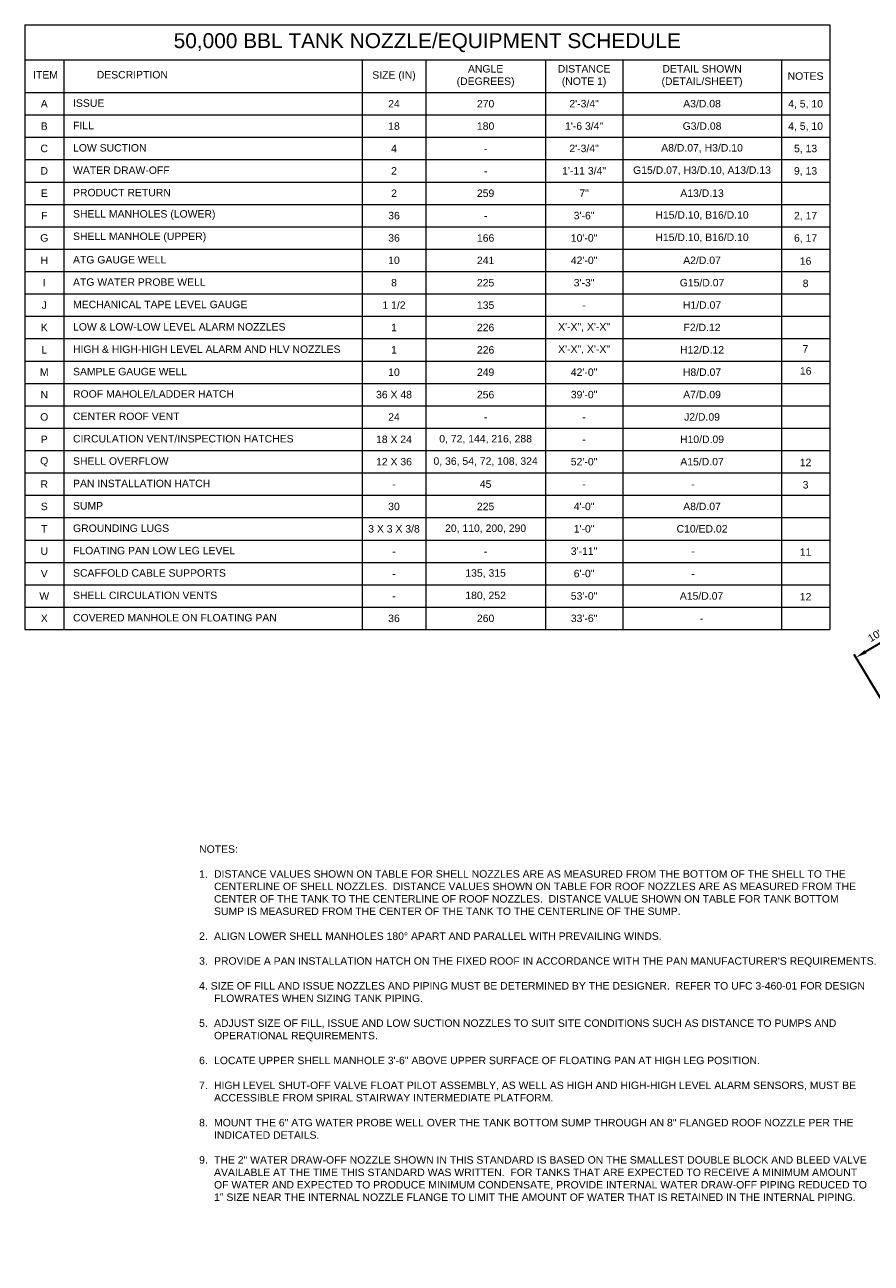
# Model space of a CAD drawing. Header units: inches. Extents: x -1043 to 1763, y -1069 to 972.
# Tile 1 of 3: x -1043 to 318, y -1024 to 969. Entities that reach past the tile are written whole.
import ezdxf

# ---------------------------------------------------------------- set-up
doc = ezdxf.new("R2010")
doc.units = ezdxf.units.IN
doc.header["$MEASUREMENT"] = 0
doc.layers.get('DefPoints').update_dxf_attribs({"lineweight": 0})
for name, color, linetype, lineweight in [('G-ANNO-DIMS', 2, 'Continuous', 0), ('G-ANNO-SCHD', 2, 'Continuous', 0), ('G-ANNO-TEXT', 2, 'Continuous', 30)]:
    doc.layers.add(name, color=color, linetype=linetype, lineweight=lineweight)
doc.styles.add("AEC_AC_11ArchDims-CC_1-8_1'", font='arial.ttf', dxfattribs={"height": 12})
doc.styles.add("AEC_AC_48Text-LeftTop_1-4_1'", font='arial.ttf', dxfattribs={"height": 6})
doc.styles.add("AEC_AC_50Text-LeftTop_1-8_1'", font='arial.ttf', dxfattribs={"height": 12})
doc.dimstyles.new("AEC_AC_11_Arch-Dims_1-8_1'", dxfattribs={"dimtxt": 12, "dimasz": 18, "dimexe": 6, "dimexo": 6, "dimgap": 6, "dimtad": 1, "dimdec": 4, "dimzin": 15, "dimdsep": 46, "dimlunit": 4, "dimtxsty": "AEC_AC_11ArchDims-CC_1-8_1'", "dimcen": 0.09, "dimclrd": 256, "dimclre": 256, "dimazin": 2, "dimtfac": 0.7, "dimtdec": 4, "dimtix": 1, "dimtmove": 1, "dimatfit": 3, "dimfxl": 1, "dimfrac": 1, "dimtolj": 1, "dimtzin": 15, "dimlwd": 30, "dimlwe": 30, "dimarcsym": 0})

# ---------------------------------------------------------------- blocks, each defined once
blk = doc.blocks.new('*D40')
at = {"layer": 'DefPoints', "color": 0, "transparency": 16777216}
for p in [(293.9, -49.4), (447.5, -69.6), (336.5, -120.1, 0)]:
    blk.add_point(p, dxfattribs=at)
at = {"layer": 'G-ANNO-DIMS', "lineweight": 30, "transparency": 16777216}
for p, q in [((382.3, 3.8), (309.4, -40.1)), ((444.4, -64.5), (394.6, 18.3)), ((333.4, -115), (290.8, -44.3))]:
    blk.add_line(p, q, dxfattribs=at)
at = {"layer": 'G-ANNO-DIMS', "transparency": 16777216}
for points in [[(380.7, 6.4), (383.8, 1.3), (397.7, 13.1)], [(307.8, -37.5), (310.9, -42.7), (293.9, -49.4)]]:
    blk.add_solid(points, dxfattribs=at)
at = {"layer": 'G-ANNO-DIMS', "color": 0, "lineweight": 30, "transparency": 16777216, "insert": (338.3, -5.6), "char_height": 12, "attachment_point": 5, "rotation": 31.0706, "style": "AEC_AC_11ArchDims-CC_1-8_1'"}
blk.add_mtext('\\A1;10\'-1{\\H0.7x;\\S1#8;}"', dxfattribs=at)

msp = doc.modelspace()

# ---------------------------------------------------------------- linework, layer by layer
at = {"layer": 'G-ANNO-SCHD'}
for p, q in [((-1043.37642, 968.62654), (-1043.37642, -4.39713)), ((-1043.37642, 968.62654), (251.67903, 968.62654)), ((251.67903, 968.62654), (251.67903, -4.39713)), ((-1043.37642, 912.40287), (251.67903, 912.40287)), ((-980.68892, 912.40287), (-980.68892, -4.39713)), ((-500.43773, 912.40287), (-500.43773, -4.39713)), ((-398.32452, 912.40287), (-398.32452, -4.39713)), ((-205.68472, 912.40287), (-205.68472, -4.39713)), ((-81.46533, 912.40287), (-81.46533, -4.39713)), ((173.8177, 912.40287), (173.8177, -4.39713)), ((-1043.37642, 859.60287), (251.67903, 859.60287)), ((-1043.37642, 823.60287), (251.67903, 823.60287)), ((-1043.37642, 787.60287), (251.67903, 787.60287)), ((-1043.37642, 751.60287), (251.67903, 751.60287)), ((-1043.37642, 715.60287), (251.67903, 715.60287)), ((-1043.37642, 679.60287), (251.67903, 679.60287)), ((-1043.37642, 643.60287), (251.67903, 643.60287)), ((-1043.37642, 607.60287), (251.67903, 607.60287)), ((-1043.37642, 571.60287), (251.67903, 571.60287)), ((-1043.37642, 535.60287), (251.67903, 535.60287)), ((-1043.37642, 499.60287), (251.67903, 499.60287)), ((-1043.37642, 463.60287), (251.67903, 463.60287)), ((-1043.37642, 427.60287), (251.67903, 427.60287)), ((-1043.37642, 391.60287), (251.67903, 391.60287)), ((-1043.37642, 355.60287), (251.67903, 355.60287)), ((-1043.37642, 319.60287), (251.67903, 319.60287)), ((-1043.37642, 283.60287), (251.67903, 283.60287)), ((-1043.37642, 247.60287), (251.67903, 247.60287)), ((-1043.37642, 211.60287), (251.67903, 211.60287)), ((-1043.37642, 175.60287), (251.67903, 175.60287)), ((-1043.37642, 139.60287), (251.67903, 139.60287)), ((-1043.37642, 103.60287), (251.67903, 103.60287)), ((-1043.37642, 67.60287), (251.67903, 67.60287)), ((-1043.37642, 31.60287), (251.67903, 31.60287)), ((-1043.37642, 31.60287), (251.67903, 31.60287)), ((-1043.37642, -4.39713), (251.67903, -4.39713))]:
    msp.add_line(p, q, dxfattribs=at)

# ---------------------------------------------------------------- texts
at = {"layer": 'G-ANNO-SCHD', "linetype": 'Continuous', "insert": (-395.8487, 939.79214), "char_height": 24, "attachment_point": 5, "style": "AEC_AC_50Text-LeftTop_1-8_1'"}
msp.add_mtext('50,000 BBL TANK NOZZLE/EQUIPMENT SCHEDULE', dxfattribs=at)
at = {"layer": 'G-ANNO-SCHD', "char_height": 12, "style": "AEC_AC_48Text-LeftTop_1-4_1'"}
for s, insert, attachment_point in [('ANGLE\\P(DEGREES)', (-302.00462, 886.00287), 5), ('DISTANCE \\P(NOTE 1)', (-143.57502, 886.00287), 5), ('DETAIL SHOWN \\P(DETAIL/SHEET)', (46.17619, 886.00287), 5), ('ITEM', (-1009.99931, 888.00505), 5), ('DESCRIPTION', (-870.331, 888.1412), 5), ('SIZE (IN)', (-449.38112, 886.00287), 5), ('NOTES', (212.74836, 886.00745), 5), ('A', (-1012.03267, 841.60287), 5), ('ISSUE', (-965.73147, 842.55131), 4), ('24', (-449.38112, 841.58001), 5), ('270', (-302.00462, 841.52513), 5), ('2\'-{\\A1;3/4}"', (-143.57502, 841.60287), 5), ('A3/D.08', (46.17619, 841.60287), 5), ('4, 5, 10', (212.74836, 840.43671), 5), ('B', (-1012.03267, 805.60287), 5), ('FILL', (-965.73147, 806.55131), 4), ('18', (-449.38112, 805.58001), 5), ('180', (-302.00462, 805.52513), 5), ('1\'-6 {\\A1;3/4}"', (-143.57502, 805.60287), 5), ('G3/D.08', (46.17619, 805.60287), 5), ('4, 5, 10', (212.74836, 804.43671), 5), ('C', (-1012.03267, 769.60287), 5), ('LOW SUCTION', (-965.73147, 770.55131), 4), ('4', (-449.38112, 769.58001), 5), ('A8/D.07, H3/D.10', (46.17619, 769.60287), 5), ('-', (-302.00462, 769.52513), 5), ('2\'-{\\A1;3/4}"', (-143.57502, 769.60287), 5), ('5, 13', (212.74836, 768.43671), 5), ('D', (-1012.03267, 733.60287), 5), ('WATER DRAW-OFF', (-965.73147, 734.55131), 4), ('2', (-449.38112, 733.58001), 5), ('1\'-11 {\\A1;3/4}"', (-143.57502, 733.60287), 5), ('G15/D.07, H3/D.10, A13/D.13', (46.17619, 733.60287), 5), ('9, 13', (212.74836, 732.43671), 5), ('-', (-302.00462, 733.52513), 5), ('E', (-1012.03267, 697.60287), 5), ('PRODUCT RETURN', (-965.73147, 698.55131), 4), ('2', (-449.38112, 697.58001), 5), ('259', (-302.00462, 697.52513), 5), ('7"', (-143.57502, 697.60287), 5), ('A13/D.13', (46.17619, 697.60287), 5), ('F', (-1012.03267, 661.60287), 5), ('SHELL MANHOLES (LOWER)', (-965.73147, 662.55131), 4), ('36', (-449.38112, 661.58001), 5), ('-', (-302.00462, 661.52513), 5), ('3\'-6"', (-143.57502, 661.60287), 5), ('H15/D.10, B16/D.10', (46.17619, 661.60287), 5), ('2, 17', (212.74836, 660.43671), 5), ('G', (-1012.03267, 625.60287), 5), ('SHELL MANHOLE (UPPER)', (-965.73147, 626.55131), 4), ('36', (-449.38112, 625.58001), 5), ('166', (-302.00462, 625.52513), 5), ('10\'-0"', (-143.57502, 625.60287), 5), ('H15/D.10, B16/D.10', (46.17619, 625.60287), 5), ('6, 17', (212.74836, 624.43671), 5), ('ATG GAUGE WELL', (-965.73147, 590.55131), 4), ('42\'-0"', (-143.57502, 589.60287), 5), ('A2/D.07', (46.17619, 589.60287), 5), ('H', (-1012.03267, 589.60287), 5), ('10', (-449.38112, 589.58001), 5), ('241', (-302.00462, 589.52513), 5), ('16', (212.74836, 588.43671), 5), ('I', (-1012.03267, 553.60287), 5), ('ATG WATER PROBE WELL', (-965.73147, 554.55131), 4), ('8', (-449.38112, 553.58001), 5), ('225', (-302.00462, 553.52513), 5), ('3\'-3"', (-143.57502, 553.60287), 5), ('G15/D.07', (46.17619, 553.60287), 5), ('8', (212.74836, 552.43671), 5), ('J', (-1012.03267, 517.60287), 5), ('MECHANICAL TAPE LEVEL GAUGE', (-965.73147, 518.55131), 4), ('1 {\\A1;1/2}', (-449.38112, 517.58001), 5), ('135', (-302.00462, 517.52513), 5), ('-', (-143.57502, 517.60287), 5), ('H1/D.07', (46.17619, 517.60287), 5), ('K', (-1012.03267, 481.60287), 5), ('LOW & LOW-LOW LEVEL ALARM NOZZLES', (-965.73147, 482.55131), 4), ('1', (-449.38112, 481.58001), 5), ('226', (-302.00462, 481.52513), 5), ('X\'-X", X\'-X"', (-143.57502, 481.60287), 5), ('F2/D.12', (46.17619, 481.60287), 5), ('L', (-1012.03267, 445.60287), 5), ('HIGH & HIGH-HIGH LEVEL ALARM AND HLV NOZZLES', (-965.73147, 446.55131), 4), ('1', (-449.38112, 445.58001), 5), ('226', (-302.00462, 445.52513), 5), ('X\'-X", X\'-X"', (-143.57502, 445.60287), 5), ('H12/D.12', (46.17619, 445.60287), 5), ('7', (212.5298, 447.20909), 5), ('16', (212.93154, 411.6422), 5), ('M', (-1012.03267, 409.60287), 5), ('SAMPLE GAUGE WELL', (-965.73147, 410.55131), 4), ('10', (-449.38112, 409.58001), 5), ('249', (-302.00462, 409.52513), 5), ('42\'-0"', (-143.57502, 409.60287), 5), ('H8/D.07', (46.17619, 409.60287), 5), ('N', (-1012.03267, 373.60287), 5), ('ROOF MAHOLE/LADDER HATCH', (-965.73147, 374.55131), 4), ('36 X 48', (-449.38112, 373.58001), 5), ('256', (-302.00462, 373.52513), 5), ('39\'-0"', (-143.57502, 373.60287), 5), ('A7/D.09', (46.17619, 373.60287), 5), ('O', (-1012.03267, 337.60287), 5), ('CENTER ROOF VENT', (-965.73147, 338.55131), 4), ('24', (-449.38112, 337.58001), 5), ('J2/D.09', (46.17619, 337.60287), 5), ('-', (-302.00462, 337.52513), 5), ('-', (-143.57502, 337.60287), 5), ('P', (-1012.03267, 301.60287), 5), ('CIRCULATION VENT/INSPECTION HATCHES', (-965.73147, 302.55131), 4), ('18 X 24', (-449.38112, 301.58001), 5), ('0, 72, 144, 216, 288', (-302.00462, 301.52513), 5), ('-', (-143.57502, 301.60287), 5), ('H10/D.09', (46.17619, 301.60287), 5), ('Q', (-1012.03267, 265.60287), 5), ('SHELL OVERFLOW', (-965.73147, 266.55131), 4), ('12 X 36', (-449.38112, 265.58001), 5), ('0, 36, 54, 72, 108, 324', (-302.00462, 265.52513), 5), ('52\'-0"', (-143.57502, 265.60287), 5), ('A15/D.07', (46.17619, 265.60287), 5), ('12', (212.74836, 264.43671), 5), ('R', (-1012.03267, 229.60287), 5), ('PAN INSTALLATION HATCH', (-965.73147, 230.55131), 4), ('-', (-449.38112, 229.58001), 5), ('45', (-302.00462, 229.52513), 5), ('-', (-143.57502, 229.60287), 5), ('-', (31.70673, 229.60287), 5), ('3', (212.74836, 228.43671), 5), ('S', (-1012.03267, 193.60287), 5), ('SUMP', (-965.73147, 194.55131), 4), ('30', (-449.38112, 193.58001), 5), ('225', (-302.00462, 193.52513), 5), ('4\'-0"', (-143.57502, 193.60287), 5), ('A8/D.07', (46.17619, 193.60287), 5), ('T', (-1012.03267, 157.60287), 5), ('GROUNDING LUGS', (-965.73147, 158.55131), 4), ('3 X 3 X {\\A1;3/8}', (-449.38112, 157.58001), 5), ('20, 110, 200, 290', (-302.00462, 157.52513), 5), ('1\'-0"', (-143.57502, 157.60287), 5), ('C10/ED.02', (46.17619, 157.60287), 5), ('U', (-1012.03267, 121.60287), 5), ('FLOATING PAN LOW LEG LEVEL', (-965.73147, 122.55131), 4), ('-', (-449.38112, 121.58001), 5), ('-', (-302.00462, 121.52513), 5), ('3\'-11"', (-143.57502, 121.60287), 5), ('-', (31.70673, 121.60287), 5), ('11', (212.74836, 120.43671), 5), ('V', (-1012.03267, 85.60287), 5), ('SCAFFOLD CABLE SUPPORTS', (-965.73147, 86.55131), 4), ('-', (-449.38112, 85.58001), 5), ('135, 315', (-302.00462, 85.52513), 5), ('6\'-0"', (-143.57502, 85.60287), 5), ('-', (31.70673, 85.60287), 5), ('W', (-1012.03267, 49.60287), 5), ('SHELL CIRCULATION VENTS', (-965.73147, 50.55131), 4), ('-', (-449.38112, 49.58001), 5), ('180, 252', (-302.00462, 49.52513), 5), ('53\'-0"', (-143.57502, 49.60287), 5), ('A15/D.07', (45.38005, 49.60287), 5), ('12', (212.74836, 48.43671), 5), ('X', (-1012.03267, 13.60287), 5), ('COVERED MANHOLE ON FLOATING PAN', (-965.73147, 14.55131), 4), ('260', (-302.00462, 13.52513), 5), ('33\'-6"', (-143.57502, 13.60287), 5), ('-', (45.38005, 13.60287), 5)]:
    msp.add_mtext(s, dxfattribs=dict(at, insert=insert, attachment_point=attachment_point))
at = {"layer": 'G-ANNO-SCHD', "insert": (-449.38112, 13.58001), "char_height": 12, "width": 4.526603, "attachment_point": 5, "style": "AEC_AC_48Text-LeftTop_1-4_1'"}
msp.add_mtext('36', dxfattribs=at)
at = {"layer": 'G-ANNO-TEXT', "insert": (-762.90548, -351.60356), "char_height": 12, "width": 1073.2599207, "attachment_point": 1, "style": "AEC_AC_50Text-LeftTop_1-8_1'"}
msp.add_mtext('NOTES:\\P\\P\\pi-24,l24,t24;1. ^IDISTANCE VALUES SHOWN ON TABLE FOR SHELL NOZZLES ARE AS MEASURED FROM THE BOTTOM OF THE SHELL TO THE CENTERLINE OF SHELL NOZZLES.  DISTANCE VALUES SHOWN ON TABLE FOR ROOF NOZZLES ARE AS MEASURED FROM THE CENTER OF THE TANK TO THE CENTERLINE OF ROOF NOZZLES.  DISTANCE VALUE SHOWN ON TABLE FOR TANK BOTTOM SUMP IS MEASURED FROM THE CENTER OF THE TANK TO THE CENTERLINE OF THE SUMP.\\P\\P2. ^IALIGN LOWER SHELL MANHOLES 180° APART AND PARALLEL WITH PREVAILING WINDS.\\P\\P3. ^IPROVIDE A PAN INSTALLATION HATCH ON THE FIXED ROOF IN ACCORDANCE WITH THE PAN MANUFACTURER\'S REQUIREMENTS.\\P\\P4. SIZE OF FILL AND ISSUE NOZZLES AND PIPING MUST BE DETERMINED BY THE DESIGNER.  REFER TO UFC 3-460-01 FOR DESIGN FLOWRATES WHEN SIZING TANK PIPING.\\P\\P5. ^IADJUST SIZE OF FILL, ISSUE AND LOW SUCTION NOZZLES TO SUIT SITE CONDITIONS SUCH AS DISTANCE TO PUMPS AND OPERATIONAL REQUIREMENTS.\\P\\P6. ^ILOCATE UPPER SHELL MANHOLE 3\'-6" ABOVE UPPER SURFACE OF FLOATING PAN AT HIGH LEG POSITION.\\P\\P7. ^IHIGH LEVEL SHUT-OFF VALVE FLOAT PILOT ASSEMBLY, AS WELL AS HIGH AND HIGH-HIGH LEVEL ALARM SENSORS, MUST BE ACCESSIBLE FROM SPIRAL STAIRWAY INTERMEDIATE PLATFORM.\\P\\P8. ^IMOUNT THE 6" ATG WATER PROBE WELL OVER THE TANK BOTTOM SUMP THROUGH AN 8" FLANGED ROOF NOZZLE PER THE INDICATED DETAILS.\\P\\P9. ^ITHE 2" WATER DRAW-OFF NOZZLE SHOWN IN THIS STANDARD IS BASED ON THE SMALLEST DOUBLE BLOCK AND BLEED VALVE AVAILABLE AT THE TIME THIS STANDARD WAS WRITTEN.  FOR TANKS THAT ARE EXPECTED TO RECEIVE A MINIMUM AMOUNT OF WATER AND EXPECTED TO PRODUCE MINIMUM CONDENSATE, PROVIDE INTERNAL WATER DRAW-OFF PIPING REDUCED TO 1" SIZE NEAR THE INTERNAL NOZZLE FLANGE TO LIMIT THE AMOUNT OF WATER THAT IS RETAINED IN THE INTERNAL PIPING.', dxfattribs=at)

# ---------------------------------------------------------------- dimensions: what is measured, and where the dimension line sits
at = {"layer": 'G-ANNO-DIMS', "lineweight": 30}
dim = msp.add_linear_dim(base=(293.93891, -49.39029), p1=(447.53355, -69.6016), p2=(336.54374, -120.09916, -0.00061), angle=211.07058517, dimstyle="AEC_AC_11_Arch-Dims_1-8_1'", dxfattribs=at)
dim.commit()
dim.dimension.update_dxf_attribs({"geometry": '*D40', "text_midpoint": (338.27459, -5.62114)})

doc.saveas('drawing.dxf')
